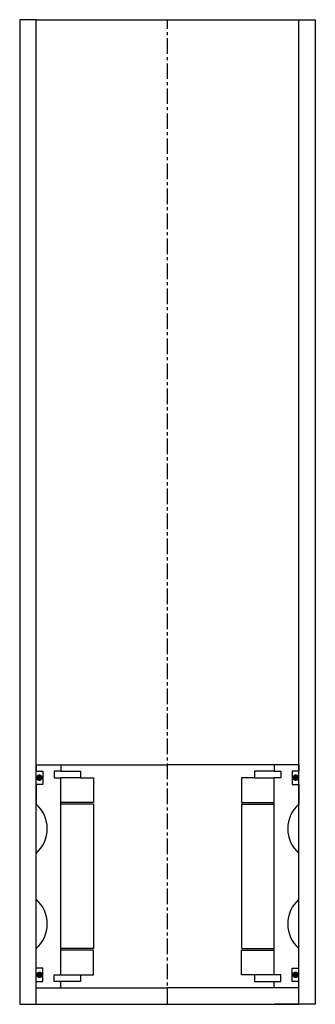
# Model space of a CAD drawing. Extents: x -45 to 45, y -10 to 290.
import ezdxf

# ---------------------------------------------------------------- set-up
doc = ezdxf.new("R2010")
doc.units = 0
doc.header["$LTSCALE"] = 0.15
doc.linetypes.add('CENTER', pattern=[50.8, 31.75, -6.35, 6.35, -6.35])
doc.layers.get('0').update_dxf_attribs({"linetype": 'CONTINUOUS'})
doc.layers.add('CENTER', color=9, linetype='CENTER')

msp = doc.modelspace()

# ---------------------------------------------------------------- linework, layer by layer
for p, q in [((-40, 290), (-45, 290)), ((-45, 290), (-45, -10)), ((-40, -10), (-40, 290)), ((-40, 290), (40, 290)), ((40, -10), (40, 290)), ((40, 290), (45, 290)), ((45, 290), (45, -10)), ((-40, 63), (-32.5, 63)), ((-40, 63), (-40, 61)), ((-32.5, 63), (0, 63)), ((-32.5, 63), (-32.5, 61)), ((32.5, 63), (0, 63)), ((32.5, 63), (32.5, 61)), ((40, 63), (32.5, 63)), ((40, 63), (40, 61)), ((-40, 61), (-38, 61)), ((-38, 61), (-38, 57)), ((-32.5, 61), (-34.5, 61)), ((-34.5, 61), (-34.5, 59)), ((-32.5, 61), (-26.5, 61)), ((-26.5, 61), (-26.5, 59)), ((32.5, 61), (26.5, 61)), ((26.5, 61), (26.5, 59)), ((32.5, 61), (34.5, 61)), ((34.5, 61), (34.5, 59)), ((40, 61), (38, 61)), ((38, 61), (38, 57)), ((-38, 57), (-40, 57)), ((-40, 57), (-40, 51)), ((-34.5, 59), (-32.5, 59)), ((-32.5, -1), (-32.5, 59)), ((-26.5, 59), (-32.5, 59)), ((-26.5, 59), (-22.5, 59)), ((-22.5, 59), (-22.5, 51.5)), ((26.5, 59), (22.5, 59)), ((22.5, 59), (22.5, 51.5)), ((26.5, 59), (32.5, 59)), ((34.5, 59), (32.5, 59)), ((32.5, -1), (32.5, 59)), ((38, 57), (40, 57)), ((40, 57), (40, 51)), ((-22.5, 51.5), (-32.5, 51.5)), ((-22.5, 51), (-32.5, 51)), ((-22.5, 51), (-22.5, 7)), ((22.5, 51.5), (32.5, 51.5)), ((22.5, 51), (22.5, 7)), ((22.5, 51), (32.5, 51)), ((-40, 22), (-40, 36)), ((40, 22), (40, 36)), ((-40, 1), (-40, 7)), ((-22.5, 7), (-32.5, 7)), ((-22.5, 6.5), (-32.5, 6.5)), ((-22.5, -1), (-22.5, 6.5)), ((22.5, 7), (32.5, 7)), ((22.5, -1), (22.5, 6.5)), ((22.5, 6.5), (32.5, 6.5)), ((40, 1), (40, 7)), ((-38, 1), (-40, 1)), ((-38, -3), (-38, 1)), ((38, -3), (38, 1)), ((38, 1), (40, 1)), ((-40, -3), (-38, -3)), ((-34.5, -3), (-34.5, -1)), ((-34.5, -1), (-32.5, -1)), ((-32.5, -3), (-34.5, -3)), ((-32.5, -1), (-26.5, -1)), ((-32.5, -5), (-32.5, -3)), ((-26.5, -3), (-32.5, -3)), ((-26.5, -1), (-26.5, -3)), ((-26.5, -1), (-22.5, -1)), ((26.5, -1), (22.5, -1)), ((32.5, -1), (26.5, -1)), ((26.5, -1), (26.5, -3)), ((26.5, -3), (32.5, -3)), ((34.5, -1), (32.5, -1)), ((32.5, -5), (32.5, -3)), ((32.5, -3), (34.5, -3)), ((34.5, -3), (34.5, -1)), ((40, -3), (38, -3)), ((-40, -5), (0, -5)), ((40, -5), (0, -5)), ((-40, -10), (-40, -8)), ((40, -10), (40, -8)), ((-45, -10), (-40, -10)), ((-40, -10), (40, -10)), ((-40, -10), (-32.5, -10)), ((40, -10), (32.5, -10)), ((45, -10), (40, -10))]:
    msp.add_line(p, q)
at = {"const_width": 0.95}
for points in [[(-38.51, 59.04, -1), (-39.56, 59.04, -1)], [(38.51, 59.04, 1), (39.56, 59.04, 1)], [(-38.45, -1.02, -1), (-39.5, -1.02, -1)], [(38.45, -1.02, 1), (39.5, -1.02, 1)]]:
    msp.add_lwpolyline(points, format="xyb", close=True, dxfattribs=at)
for centre, start, end in [((-46.61, 43.5), 311.4096, 48.5904), ((46.61, 43.5), 131.4096, 228.5904), ((-46.61, 14.5), 311.4096, 48.5904), ((46.61, 14.5), 131.4096, 228.5904)]:
    msp.add_arc(centre, 10, start, end)
at = {"layer": 'CENTER'}
for q in [(0, 290), (0, 58)]:
    msp.add_line((0, -10), q, dxfattribs=at)

doc.saveas('drawing.dxf')
